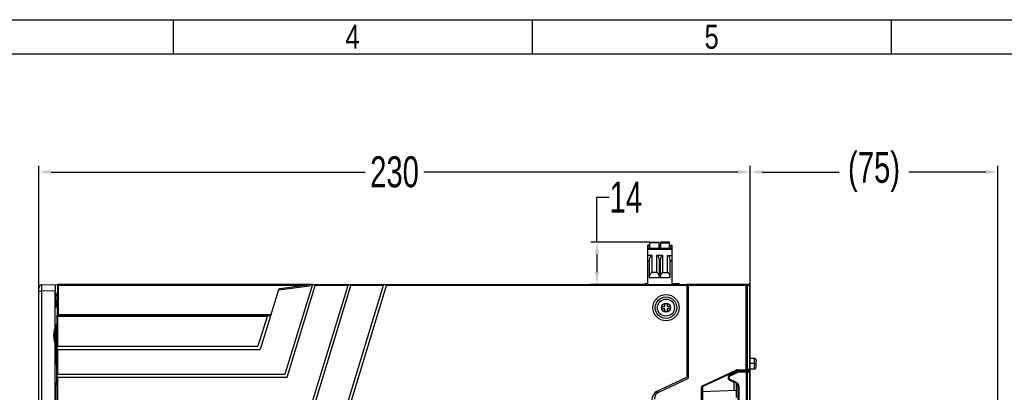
# Model space of a CAD drawing. Header units: millimetres. Extents: x -57 to 1892, y -935 to -279.
# Tile 38 of 41: x 1262 to 1581, y -399 to -279. Entities that reach past the tile are written whole.
import ezdxf
from ezdxf.enums import TextEntityAlignment as Align

# ---------------------------------------------------------------- set-up
doc = ezdxf.new("R2010")
doc.units = ezdxf.units.MM
doc.header["$LTSCALE"] = 30.734
doc.header["$PDMODE"] = 3
doc.header["$PDSIZE"] = 2
doc.layers.get('0').update_dxf_attribs({"linetype": 'CONTINUOUS'})
doc.layers.get('Defpoints').update_dxf_attribs({"linetype": 'CONTINUOUS'})
for name, color, linetype in [('02___PRT_ALL_AXES', 7, 'CONTINUOUS'), ('03___PRT_ALL_CURVES', 7, 'CONTINUOUS'), ('06___PRT_ALL_SURFS', 7, 'CONTINUOUS'), ('3_ALL_AXES', 7, 'CONTINUOUS'), ('7_ALL_FEATURES', 7, 'CONTINUOUS'), ('标注', 2, 'CONTINUOUS')]:
    doc.layers.add(name, color=color, linetype=linetype)
doc.styles.get("Standard").update_dxf_attribs({"font": 'txt', "width": 0.707})
doc.dimstyles.get("Standard").update_dxf_attribs({"dimtxt": 10, "dimasz": 4, "dimexe": 2, "dimexo": 0, "dimtad": 0, "dimtih": 1, "dimtoh": 1, "dimdec": 1, "dimdsep": 46, "dimtxsty": 'Standard', "dimcen": 0.09, "dimclrd": 256, "dimclre": 256, "dimclrt": 256, "dimadec": 0, "dimazin": 0, "dimtp": 0.01, "dimtm": 0.01, "dimtfac": 1, "dimtdec": 1, "dimtofl": 0, "dimtmove": 0, "dimatfit": 3, "dimfxl": 0, "dimtolj": 1, "dimarcsym": 0})

# ---------------------------------------------------------------- blocks, each defined once
blk = doc.blocks.new('*D0')
at = {"layer": 'Defpoints', "color": 0}
for p in [(1498.51, -327.99), (1498.51, -364.65), (1268.51, -366.52)]:
    blk.add_point(p, dxfattribs=at)
at = {"layer": '标注', "lineweight": -2}
for p, q in [((1268.51, -366.52), (1268.51, -325.99)), ((1498.51, -364.65), (1498.51, -325.99)), ((1272.51, -327.99), (1374.05, -327.99)), ((1494.51, -327.99), (1392.97, -327.99))]:
    blk.add_line(p, q, dxfattribs=at)
at = {"layer": '标注'}
for points in [[(1272.51, -327.32), (1272.51, -328.66), (1268.51, -327.99)], [(1494.51, -328.66), (1494.51, -327.32), (1498.51, -327.99)]]:
    blk.add_solid(points, dxfattribs=at)
at = {"layer": '标注', "color": 0, "insert": (1383.51, -327.99), "char_height": 10, "attachment_point": 5}
blk.add_mtext('\\A1;{\\A1;230}', dxfattribs=at)
blk = doc.blocks.new('*D1')
at = {"layer": 'Defpoints', "color": 0}
for p in [(1578.51, -327.99), (1498.51, -364.65), (1578.51, -495.37)]:
    blk.add_point(p, dxfattribs=at)
at = {"layer": '标注', "lineweight": -2}
for p, q in [((1498.51, -364.65), (1498.51, -325.99)), ((1578.51, -495.37), (1578.51, -325.99)), ((1502.51, -327.99), (1527.28, -327.99)), ((1574.51, -327.99), (1549.74, -327.99))]:
    blk.add_line(p, q, dxfattribs=at)
at = {"layer": '标注'}
for points in [[(1502.51, -327.32), (1502.51, -328.66), (1498.51, -327.99)], [(1574.51, -328.66), (1574.51, -327.32), (1578.51, -327.99)]]:
    blk.add_solid(points, dxfattribs=at)
at = {"layer": '标注', "color": 0, "insert": (1538.51, -327.99), "char_height": 10, "attachment_point": 5}
blk.add_mtext('\\A1;(75)', dxfattribs=at)
blk = doc.blocks.new('3')
at = {"color": 2}
for p, q in [((7058.12, 1548.82), (7058.12, 1524.82)), ((7310.12, 1548.82), (7310.12, 1524.82)), ((7562.12, 1548.82), (7562.12, 1524.82))]:
    blk.add_line(p, q, dxfattribs=at)
for points in [[(6302.12, 123.22), (6302.12, 1548.82), (8318.12, 1548.82), (8318.12, 123.22)], [(6422.12, 147.22), (6422.12, 1524.82), (8294.12, 1524.82), (8294.12, 147.22)]]:
    blk.add_lwpolyline(points, close=True, dxfattribs=at)
at = {"color": 2, "width": 0.8}
for s, p in [('4', (7184.12, 1536.82)), ('5', (7436.12, 1536.82))]:
    blk.add_text(s, height=16.8, dxfattribs=at).set_placement(p, align=Align.MIDDLE_CENTER)
blk = doc.blocks.new('*D57')
at = {"layer": 'Defpoints', "color": 0}
for p in [(1466.07, -350.69), (1444.23, -364.35), (1465.37, -364.35)]:
    blk.add_point(p, dxfattribs=at)
at = {"layer": '标注', "lineweight": -2}
for p, q in [((1448.94, -350.69), (1448.94, -336.13)), ((1448.94, -336.13), (1452.94, -336.13)), ((1466.07, -350.69), (1446.94, -350.69)), ((1448.94, -354.69), (1448.94, -360.35)), ((1465.37, -364.35), (1446.94, -364.35))]:
    blk.add_line(p, q, dxfattribs=at)
at = {"layer": '标注'}
for points in [[(1449.61, -354.69), (1448.27, -354.69), (1448.94, -350.69)], [(1448.27, -360.35), (1449.61, -360.35), (1448.94, -364.35)]]:
    blk.add_solid(points, dxfattribs=at)
at = {"layer": '标注', "insert": (1458.28, -336.13), "char_height": 10, "attachment_point": 5}
blk.add_mtext('\\A1;\\A1;14', dxfattribs=at)

msp = doc.modelspace()

# ---------------------------------------------------------------- linework, layer by layer
for p, q in [((1465.37, -364.35), (1465.37, -351.69)), ((1465.97, -351.69), (1465.37, -351.69)), ((1465.37, -351.89), (1465.97, -351.89)), ((1465.37, -352.49), (1465.97, -352.49)), ((1473.12, -352.69), (1465.37, -352.69)), ((1465.37, -352.89), (1473.12, -352.89)), ((1465.97, -351.69), (1465.97, -352.69)), ((1466.07, -352.69), (1466.07, -350.69)), ((1466.07, -350.69), (1468.92, -350.69)), ((1468.92, -350.89), (1466.07, -350.89)), ((1468.92, -350.69), (1468.92, -352.69)), ((1468.92, -351.99), (1469.02, -351.99)), ((1469.02, -352.29), (1468.92, -352.29)), ((1468.96, -352.29), (1468.96, -352.69)), ((1469.02, -352.69), (1469.02, -351.69)), ((1469.47, -351.69), (1469.02, -351.69)), ((1469.02, -351.89), (1469.47, -351.89)), ((1469.47, -352.49), (1469.02, -352.49)), ((1469.47, -351.69), (1469.47, -352.69)), ((1469.57, -351.99), (1469.47, -351.99)), ((1469.57, -352.29), (1469.47, -352.29)), ((1469.57, -352.69), (1469.57, -350.69)), ((1472.42, -350.69), (1469.57, -350.69)), ((1469.57, -350.89), (1472.42, -350.89)), ((1472.42, -352.69), (1472.42, -350.69)), ((1472.52, -352.69), (1472.52, -351.69)), ((1472.52, -351.69), (1473.12, -351.69)), ((1472.52, -351.89), (1473.12, -351.89)), ((1472.52, -352.49), (1473.12, -352.49)), ((1473.12, -351.69), (1473.12, -364.35)), ((1466.77, -354.99), (1465.37, -354.99)), ((1466.77, -360.53), (1466.77, -354.99)), ((1468.22, -354.99), (1468.22, -360.53)), ((1470.27, -354.99), (1468.22, -354.99)), ((1470.27, -360.53), (1470.27, -354.99)), ((1471.72, -360.53), (1471.72, -354.99)), ((1471.72, -354.99), (1473.12, -354.99)), ((1465.37, -356.55), (1465.87, -356.55)), ((1465.87, -356.55), (1465.87, -362.09)), ((1469.12, -362.09), (1469.12, -356.55)), ((1469.12, -356.55), (1469.37, -356.55)), ((1469.37, -356.55), (1469.37, -362.09)), ((1472.62, -362.09), (1472.62, -356.55)), ((1472.62, -356.55), (1473.12, -356.55)), ((1465.87, -362.09), (1469.12, -362.09)), ((1468.22, -360.53), (1466.77, -360.53)), ((1469.37, -362.09), (1472.62, -362.09)), ((1470.27, -360.53), (1471.72, -360.53))]:
    msp.add_line(p, q)
at = {"linetype": 'Continuous'}
for p, q in [((1268.51, -613.18), (1268.51, -365.52)), ((1269.48, -364.52), (1274.67, -364.38)), ((1269.51, -366.52), (1269.48, -364.52)), ((1274.51, -364.65), (1274.5, -374.07)), ((1274.52, -364.57), (1274.51, -364.65)), ((1274.51, -364.65), (1274.51, -364.65)), ((1274.81, -364.64), (1274.8, -374.06)), ((1274.81, -364.35), (1274.81, -364.64)), ((1356.87, -364.35), (1274.81, -364.35)), ((1354.77, -364.64), (1274.81, -364.64)), ((1345.97, -366.1), (1356.87, -364.66)), ((1356.96, -364.35), (1346.4, -365.74)), ((1356.96, -364.35), (1348.1, -393.35)), ((1348.84, -394.35), (1358.01, -364.35)), ((1368.47, -364.35), (1356.85, -402.35)), ((1356.96, -364.35), (1478.01, -364.35)), ((1357.59, -403.35), (1369.51, -364.35)), ((1368.38, -364.65), (1357.92, -364.65)), ((1379.97, -364.35), (1365.6, -411.35)), ((1366.34, -412.35), (1381.02, -364.35)), ((1379.88, -364.65), (1369.42, -364.65)), ((1478.01, -364.65), (1380.92, -364.65)), ((1464.46, -364.35), (1464.48, -364.05)), ((1464.48, -364.05), (1465.37, -364.05)), ((1464.86, -364.35), (1464.88, -364.05)), ((1473.12, -364.05), (1475.53, -364.05)), ((1474.02, -364.35), (1474.02, -364.05)), ((1474.92, -364.35), (1474.9, -364.05)), ((1475.41, -364.35), (1475.38, -364.05)), ((1475.56, -364.35), (1475.53, -364.05)), ((1478.01, -364.35), (1478.01, -394.37)), ((1498.31, -364.35), (1497.21, -364.35)), ((1498.51, -364.65), (1497.51, -364.65)), ((1498.31, -364.61), (1498.31, -364.65)), ((1498.31, -364.65), (1498.31, -391.85)), ((1498.51, -613.76), (1498.51, -364.55)), ((1268.51, -366.52), (1269.51, -366.52)), ((1273.8, -366.41), (1269.51, -366.52)), ((1269.51, -610.18), (1269.51, -366.52)), ((1273.8, -610.29), (1273.8, -366.41)), ((1345.97, -366.1), (1340.09, -385.35)), ((1274.32, -374.65), (1274.32, -375.51)), ((1274.32, -374.65), (1342.31, -374.65)), ((1274.32, -375.51), (1274.36, -375.63)), ((1274.4, -384.35), (1274.4, -374.65)), ((1274.5, -374.33), (1274.49, -374.38)), ((1274.51, -374.07), (1274.5, -374.07)), ((1274.55, -374.36), (1274.62, -374.35)), ((1274.62, -374.35), (1343.45, -374.35)), ((1274.63, -374.36), (1274.7, -374.35)), ((1274.7, -384.35), (1274.7, -374.35)), ((1274.8, -374.06), (1343.54, -374.06)), ((1342.4, -374.35), (1339.35, -384.35)), ((1274.06, -388.42), (1274.06, -378.31)), ((1274.06, -378.31), (1274.36, -378.31)), ((1274.09, -377.31), (1274.36, -377.04)), ((1274.09, -377.31), (1274.36, -377.31)), ((1274.36, -375.63), (1274.36, -387.06)), ((1274.4, -594.35), (1274.4, -384.35)), ((1274.4, -384.35), (1339.35, -384.35)), ((1274.36, -387.06), (1274.32, -387.21)), ((1274.32, -396.85), (1274.32, -387.21)), ((1274.4, -385.35), (1340.09, -385.35)), ((1274.7, -393.35), (1274.7, -385.35)), ((1274.09, -390.14), (1274.32, -390.37)), ((1499.81, -389.95), (1498.51, -389.95)), ((1274.4, -393.35), (1348.1, -393.35)), ((1274.4, -394.35), (1348.84, -394.35)), ((1274.7, -402.35), (1274.7, -394.35)), ((1467.61, -399.22), (1478.01, -394.37)), ((1491.91, -393.64), (1494.48, -392.44)), ((1492.03, -393.91), (1494.54, -392.74)), ((1492.31, -393.45), (1492.31, -393.1)), ((1493.31, -392.78), (1492.97, -392.79)), ((1493.31, -392.78), (1493.3, -392.64)), ((1493.31, -392.99), (1493.31, -392.78)), ((1493.51, -392.78), (1493.31, -392.78)), ((1493.51, -392.78), (1493.5, -392.54)), ((1493.79, -392.76), (1493.51, -392.78)), ((1493.51, -392.89), (1493.51, -392.78)), ((1493.66, -392.47), (1494.4, -392.44)), ((1494.48, -392.44), (1498.2, -392.31)), ((1494.53, -392.22), (1494.83, -392.42)), ((1494.76, -392.43), (1494.53, -392.22)), ((1494.54, -392.74), (1497.2, -392.65)), ((1497.19, -392.44), (1497.19, -392.48)), ((1497.2, -392.65), (1497.2, -581.07)), ((1497.2, -392.65), (1497.51, -392.65)), ((1498.31, -392.15), (1497.21, -392.17)), ((1498.31, -391.85), (1497.51, -391.86)), ((1497.51, -392.64), (1498.21, -392.61)), ((1497.51, -392.65), (1497.51, -581.07)), ((1498.21, -392.61), (1498.21, -581.11)), ((1498.21, -392.61), (1498.51, -392.61)), ((1498.51, -391.85), (1498.31, -391.85)), ((1498.31, -392.14), (1498.31, -392.15)), ((1498.46, -392.46), (1498.46, -392.07)), ((1273.86, -397), (1274.34, -396.84)), ((1273.89, -411.6), (1273.89, -397.1)), ((1273.97, -396.71), (1273.97, -396.9)), ((1273.97, -396.9), (1273.97, -396.97)), ((1274.34, -396.84), (1274.34, -411.86)), ((1493.93, -396.29), (1491.91, -395.35)), ((1494.05, -396.02), (1492.03, -395.08)), ((1494.21, -396.11), (1494.05, -396.02)), ((1494.36, -396.22), (1494.21, -396.11)), ((1494.51, -397.2), (1494.51, -465.53)), ((1494.51, -397.2), (1494.8, -397.2)), ((1494.8, -397.2), (1494.8, -465.53))]:
    msp.add_line(p, q, dxfattribs=at)
msp.add_lwpolyline([(1469.02, -352.06), (1469.01, -352.09), (1469, -352.14), (1468.99, -352.19), (1468.97, -352.24), (1468.96, -352.29)])
for points in [[(1274.81, -364.64), (1274.73, -364.64), (1274.66, -364.64), (1274.59, -364.64), (1274.54, -364.64), (1274.51, -364.65)], [(1274.81, -364.35), (1274.73, -364.36), (1274.66, -364.39), (1274.6, -364.43), (1274.55, -364.5), (1274.52, -364.57)], [(1498.31, -364.35), (1498.31, -364.35), (1498.31, -364.36), (1498.31, -364.38), (1498.31, -364.4), (1498.31, -364.42), (1498.31, -364.44), (1498.31, -364.47), (1498.31, -364.5), (1498.31, -364.53), (1498.31, -364.57), (1498.31, -364.61)], [(1274.47, -368.15), (1274.47, -367.87), (1274.47, -367.61)], [(1274.32, -374.65), (1274.33, -374.57), (1274.36, -374.5), (1274.41, -374.44), (1274.47, -374.39), (1274.55, -374.36)], [(1274.4, -374.65), (1274.41, -374.57), (1274.44, -374.5), (1274.49, -374.43), (1274.55, -374.39), (1274.63, -374.36)], [(1274.5, -374.07), (1274.5, -374.1), (1274.5, -374.17), (1274.5, -374.22), (1274.5, -374.28), (1274.5, -374.33)], [(1274.8, -374.06), (1274.72, -374.06), (1274.64, -374.06), (1274.58, -374.06), (1274.53, -374.06), (1274.51, -374.07)], [(1274.8, -374.06), (1274.8, -374.09), (1274.8, -374.12), (1274.8, -374.14), (1274.8, -374.17), (1274.79, -374.2), (1274.79, -374.22), (1274.79, -374.24), (1274.79, -374.26), (1274.79, -374.28), (1274.79, -374.3), (1274.79, -374.31), (1274.79, -374.32), (1274.79, -374.33), (1274.79, -374.33), (1274.78, -374.34), (1274.78, -374.35), (1274.78, -374.35), (1274.78, -374.35)], [(1274.32, -388.29), (1274.28, -388.3), (1274.06, -388.42)], [(1274.09, -390.14), (1274.08, -389.93), (1274.08, -389.73), (1274.07, -389.52), (1274.07, -389.3), (1274.07, -389.08), (1274.06, -388.86), (1274.06, -388.64), (1274.06, -388.42)], [(1274.32, -389.49), (1274.29, -389.54), (1274.23, -389.63), (1274.18, -389.71), (1274.15, -389.8), (1274.12, -389.89), (1274.1, -389.98), (1274.09, -390.06), (1274.09, -390.14)], [(1492.03, -395.08), (1491.94, -395.03), (1491.87, -394.97), (1491.81, -394.91), (1491.76, -394.84), (1491.72, -394.78), (1491.69, -394.71), (1491.67, -394.64), (1491.66, -394.58), (1491.66, -394.52), (1491.66, -394.46), (1491.66, -394.4), (1491.67, -394.35), (1491.69, -394.3), (1491.7, -394.26), (1491.72, -394.21), (1491.74, -394.18), (1491.76, -394.14), (1491.79, -394.11), (1491.81, -394.08), (1491.83, -394.05), (1491.86, -394.02), (1491.89, -394), (1491.92, -393.97), (1491.95, -393.95), (1491.99, -393.93), (1492.03, -393.91)], [(1491.91, -393.64), (1491.92, -393.65), (1491.93, -393.68), (1491.94, -393.72), (1491.97, -393.78), (1492, -393.84), (1492.03, -393.91)], [(1494.48, -392.44), (1494.48, -392.45), (1494.48, -392.48), (1494.49, -392.53), (1494.51, -392.59), (1494.52, -392.66), (1494.54, -392.74)], [(1497.2, -392.35), (1497.2, -392.35), (1497.19, -392.37), (1497.19, -392.4), (1497.19, -392.44)], [(1497.19, -392.48), (1497.19, -392.54), (1497.2, -392.59), (1497.2, -392.65)], [(1498.2, -392.31), (1498.2, -392.32), (1498.2, -392.34), (1498.2, -392.36), (1498.2, -392.4)], [(1498.2, -392.4), (1498.21, -392.45), (1498.21, -392.5), (1498.21, -392.56), (1498.21, -392.61)], [(1498.31, -391.85), (1498.31, -391.89), (1498.32, -391.94), (1498.32, -391.97), (1498.32, -392.01), (1498.32, -392.04), (1498.31, -392.06), (1498.31, -392.09), (1498.31, -392.11)], [(1498.31, -392.11), (1498.31, -392.12), (1498.31, -392.14), (1498.31, -392.14)], [(1273.89, -397.1), (1273.89, -396.9), (1273.89, -396.71), (1273.9, -396.54)], [(1273.9, -396.54), (1273.9, -396.39), (1273.9, -396.26), (1273.91, -396.17), (1273.91, -396.11), (1273.92, -396.09)], [(1491.91, -395.35), (1491.92, -395.34), (1491.93, -395.31), (1491.94, -395.27), (1491.97, -395.21), (1492, -395.15), (1492.03, -395.08)], [(1493.93, -396.29), (1493.93, -396.28), (1493.94, -396.25), (1493.96, -396.21), (1493.99, -396.15), (1494.01, -396.09), (1494.05, -396.02)], [(1494.75, -396.83), (1494.68, -396.66), (1494.59, -396.5), (1494.48, -396.35), (1494.36, -396.22)], [(1494.8, -397.2), (1494.78, -397.01), (1494.75, -396.83)]]:
    msp.add_lwpolyline(points, dxfattribs=at)
msp.add_circle((1471.26, -371.85), 4.25, dxfattribs=at)
for centre, radius, start, end in [((1269.51, -365.52), 1, 91.5, 180), ((1346.46, -366.25), 0.513, 97.5002, 163), ((1498.31, -364.55), 0.2, 0, 90), ((1279.26, -380.85), 6, 144.7739, 215.2261), ((1492.31, -394.49), 0.945, 115, 245), ((1497.21, -392.65), 0.3, 0, 92), ((1498.21, -392.61), 0.3, 0, 92), ((1498.31, -391.95), 0.2, 271, 0), ((1493.51, -397.2), 1, 0, 65)]:
    msp.add_arc(centre, radius, start, end, dxfattribs=at)
for centre, start_param, end_param in [((1466.77, -356.55), 0, 1.570796), ((1468.22, -356.55), -1.570796, 0), ((1470.27, -356.55), 0, 1.570796), ((1471.72, -356.55), -1.570796, 0), ((1466.77, -362.09), 0, 1.570796), ((1468.22, -362.09), -1.570796, 0), ((1470.27, -362.09), 0, 1.570796), ((1471.72, -362.09), -1.570796, 0)]:
    msp.add_ellipse(centre, major_axis=(0, 1.56), ratio=0.57735, start_param=start_param, end_param=end_param)
for centre, major_axis, ratio, start_param, end_param in [((1273.85, -366.41), (0, 2), 0.026177, 0.000686, 1.571482), ((1274.09, -378.31), (0, 1), 0.026186, 0.02618, 1.570796), ((1470.17, -401.33), (3.3, 1.47), 0.830559, 8.036965, 9.069245)]:
    msp.add_ellipse(centre, major_axis=major_axis, ratio=ratio, start_param=start_param, end_param=end_param, dxfattribs=at)
msp.add_ellipse((1273.96, -369.35), major_axis=(0, 2.5), ratio=0.026186, dxfattribs=at)
at = {"layer": '02___PRT_ALL_AXES', "linetype": 'Continuous'}
for p, q in [((1478.51, -364.85), (1478.01, -364.85)), ((1478.51, -394.49), (1478.51, -364.35)), ((1497.21, -364.35), (1478.51, -364.35)), ((1497.51, -364.65), (1478.51, -364.65)), ((1497.21, -391.87), (1497.21, -364.35)), ((1497.51, -364.65), (1497.51, -391.87)), ((1478.51, -394.13), (1478.01, -394.37)), ((1483.05, -397.08), (1494.01, -391.97)), ((1494.14, -392.25), (1483.18, -397.36)), ((1493.91, -392.35), (1493.91, -392.46)), ((1494.14, -392.25), (1494.01, -391.97)), ((1494.25, -391.92), (1497.21, -391.87)), ((1494.26, -392.22), (1494.25, -391.92)), ((1494.26, -392.22), (1497.21, -392.17)), ((1494.51, -392.21), (1494.51, -392.44)), ((1497.21, -391.87), (1497.21, -392.17)), ((1497.21, -391.87), (1497.51, -391.87)), ((1468.95, -399.14), (1478.33, -394.77)), ((1482.71, -576.07), (1482.71, -397.63)), ((1483.01, -397.63), (1482.71, -397.63)), ((1482.74, -397.44), (1482.72, -397.5)), ((1483.01, -397.63), (1483.01, -576.07)), ((1493.31, -398.69), (1493.31, -396)), ((1493.91, -396.29), (1493.91, -400.88)), ((1493.91, -398.67), (1483.01, -399.05))]:
    msp.add_line(p, q, dxfattribs=at)
for points in [[(1482.72, -397.5), (1482.71, -397.56), (1482.71, -397.63)], [(1482.93, -397.16), (1482.9, -397.19), (1482.86, -397.22), (1482.83, -397.26), (1482.81, -397.3), (1482.78, -397.34), (1482.76, -397.39), (1482.74, -397.44)], [(1483.05, -397.08), (1483.02, -397.1), (1482.99, -397.12), (1482.96, -397.14), (1482.93, -397.16)], [(1483.05, -397.08), (1483.09, -397.15), (1483.12, -397.22), (1483.14, -397.28), (1483.16, -397.32), (1483.18, -397.35), (1483.18, -397.36)]]:
    msp.add_lwpolyline(points, dxfattribs=at)
for centre, radius, start, end in [((1497.21, -364.65), 0.3, 0, 90), ((1478.21, -394.49), 0.3, 295, 0), ((1494.26, -392.52), 0.6, 91, 115), ((1494.26, -392.52), 0.3, 91, 115), ((1497.21, -391.87), 0.3, 271, 0), ((1483.31, -397.63), 0.3, 115, 180), ((1470.01, -401.41), 2.5, 115, 180)]:
    msp.add_arc(centre, radius, start, end, dxfattribs=at)
at = {"layer": '03___PRT_ALL_CURVES', "linetype": 'Continuous'}
msp.add_line((1478.51, -364.35), (1478.01, -364.35), dxfattribs=at)
at = {"layer": '06___PRT_ALL_SURFS', "linetype": 'Continuous'}
for p, q in [((1499.81, -388.25), (1498.51, -388.25)), ((1499.81, -388.25), (1499.81, -388.25)), ((1499.81, -388.25), (1499.81, -388.25)), ((1499.81, -388.25), (1499.81, -388.25)), ((1499.82, -388.25), (1499.81, -388.25)), ((1499.81, -388.25), (1499.81, -388.25)), ((1499.81, -388.25), (1499.81, -388.25)), ((1499.81, -388.25), (1499.81, -388.25)), ((1499.82, -388.25), (1499.82, -388.25)), ((1499.83, -388.25), (1499.82, -388.25)), ((1499.83, -388.25), (1499.83, -388.25)), ((1499.85, -388.26), (1499.84, -388.25)), ((1499.85, -388.26), (1499.85, -388.26)), ((1499.86, -388.26), (1499.85, -388.26)), ((1499.86, -388.26), (1499.85, -388.26)), ((1499.86, -388.26), (1499.86, -388.26)), ((1499.87, -388.26), (1499.86, -388.26)), ((1499.87, -388.26), (1499.87, -388.26)), ((1499.88, -388.26), (1499.87, -388.26)), ((1499.88, -388.26), (1499.87, -388.26)), ((1499.88, -388.26), (1499.88, -388.26)), ((1499.89, -388.26), (1499.88, -388.26)), ((1499.89, -388.27), (1499.89, -388.26)), ((1499.9, -388.27), (1499.89, -388.26)), ((1499.9, -388.27), (1499.89, -388.27)), ((1499.9, -388.27), (1499.9, -388.27)), ((1499.91, -388.27), (1499.9, -388.27)), ((1499.91, -388.27), (1499.91, -388.27)), ((1499.92, -388.27), (1499.91, -388.27)), ((1499.92, -388.27), (1499.92, -388.27)), ((1499.93, -388.27), (1499.92, -388.27)), ((1499.93, -388.28), (1499.92, -388.27)), ((1499.93, -388.28), (1499.93, -388.28)), ((1499.94, -388.28), (1499.93, -388.28)), ((1499.94, -388.28), (1499.94, -388.28)), ((1499.95, -388.28), (1499.94, -388.28)), ((1499.95, -388.28), (1499.95, -388.28)), ((1499.96, -388.28), (1499.95, -388.28)), ((1499.96, -388.29), (1499.96, -388.28)), ((1499.97, -388.29), (1499.96, -388.29)), ((1499.97, -388.29), (1499.97, -388.29)), ((1499.98, -388.29), (1499.97, -388.29)), ((1499.98, -388.29), (1499.98, -388.29)), ((1499.99, -388.3), (1499.98, -388.29)), ((1499.99, -388.3), (1499.98, -388.3)), ((1499.99, -388.3), (1499.99, -388.3)), ((1500, -388.3), (1499.99, -388.3)), ((1500, -388.3), (1500, -388.3)), ((1500.01, -388.31), (1500, -388.3)), ((1500.01, -388.31), (1500.01, -388.31)), ((1500.02, -388.31), (1500.01, -388.31)), ((1500.02, -388.31), (1500.02, -388.31)), ((1499.81, -388.37), (1499.81, -388.57)), ((1499.81, -388.57), (1499.81, -388.61)), ((1499.81, -388.89), (1499.81, -389)), ((1499.81, -389), (1499.81, -389.08)), ((1499.81, -389.32), (1499.81, -389.4)), ((1499.81, -389.7), (1499.81, -389.82)), ((1499.81, -389.95), (1500.41, -389.95)), ((1499.81, -390.2), (1499.81, -390.31)), ((1499.81, -390.31), (1499.81, -390.36)), ((1499.81, -390.36), (1499.81, -390.5)), ((1499.81, -390.5), (1499.81, -390.59)), ((1499.81, -390.59), (1499.81, -390.63)), ((1499.81, -390.63), (1499.81, -390.74)), ((1499.81, -390.74), (1499.81, -390.82)), ((1499.81, -391.02), (1499.81, -391.1)), ((1500.03, -388.32), (1500.02, -388.31)), ((1500.03, -388.32), (1500.03, -388.31)), ((1500.04, -388.32), (1500.03, -388.32)), ((1500.04, -388.32), (1500.04, -388.32)), ((1500.05, -388.33), (1500.04, -388.32)), ((1500.07, -388.34), (1500.07, -388.34)), ((1500.07, -388.34), (1500.07, -388.34)), ((1500.08, -388.34), (1500.07, -388.34)), ((1500.08, -388.35), (1500.08, -388.34)), ((1500.09, -388.35), (1500.08, -388.35)), ((1500.09, -388.35), (1500.09, -388.35)), ((1500.1, -388.36), (1500.09, -388.35)), ((1500.1, -388.36), (1500.1, -388.36)), ((1500.11, -388.36), (1500.1, -388.36)), ((1500.11, -388.37), (1500.11, -388.36)), ((1500.12, -388.37), (1500.11, -388.37)), ((1500.12, -388.37), (1500.12, -388.37)), ((1500.13, -388.38), (1500.12, -388.37)), ((1500.13, -388.38), (1500.12, -388.38)), ((1500.13, -388.38), (1500.13, -388.38)), ((1500.14, -388.39), (1500.13, -388.38)), ((1500.14, -388.39), (1500.14, -388.39)), ((1500.15, -388.4), (1500.14, -388.39)), ((1500.15, -388.4), (1500.15, -388.4)), ((1500.16, -388.4), (1500.15, -388.4)), ((1500.15, -391.5), (1500.16, -391.49)), ((1500.16, -388.41), (1500.16, -388.4)), ((1500.16, -388.41), (1500.16, -388.41)), ((1500.17, -388.42), (1500.16, -388.41)), ((1500.16, -391.49), (1500.17, -391.49)), ((1500.16, -391.49), (1500.16, -391.49)), ((1500.17, -388.42), (1500.17, -388.42)), ((1500.18, -388.42), (1500.17, -388.42)), ((1500.17, -391.48), (1500.18, -391.47)), ((1500.17, -391.48), (1500.17, -391.48)), ((1500.17, -391.49), (1500.17, -391.48)), ((1500.18, -388.43), (1500.18, -388.42)), ((1500.19, -388.43), (1500.18, -388.43)), ((1500.18, -391.47), (1500.19, -391.46)), ((1500.18, -391.47), (1500.19, -391.47)), ((1500.18, -391.47), (1500.18, -391.47)), ((1500.19, -388.44), (1500.19, -388.43)), ((1500.19, -388.44), (1500.19, -388.44)), ((1500.2, -388.45), (1500.19, -388.44)), ((1500.19, -391.46), (1500.2, -391.45)), ((1500.19, -391.46), (1500.19, -391.46)), ((1500.2, -388.45), (1500.2, -388.45)), ((1500.21, -388.45), (1500.2, -388.45)), ((1500.21, -388.46), (1500.2, -388.45)), ((1500.2, -391.45), (1500.21, -391.44)), ((1500.21, -388.46), (1500.21, -388.46)), ((1500.22, -388.47), (1500.22, -388.47)), ((1500.22, -388.47), (1500.22, -388.47)), ((1500.22, -388.48), (1500.22, -388.47)), ((1500.23, -388.48), (1500.22, -388.48)), ((1500.22, -388.48), (1500.22, -388.48)), ((1500.22, -388.48), (1500.22, -388.48)), ((1500.22, -388.48), (1500.22, -388.48)), ((1500.22, -391.42), (1500.22, -391.42)), ((1500.22, -391.42), (1500.22, -391.42)), ((1500.22, -391.42), (1500.22, -391.42)), ((1500.41, -390.78), (1500.41, -389.12)), ((1500.41, -390.78), (1500.41, -390.78)), ((1498.51, -391.65), (1499.81, -391.65)), ((1499.81, -391.65), (1499.81, -391.65)), ((1499.81, -391.65), (1499.81, -391.65)), ((1499.81, -391.65), (1499.81, -391.65)), ((1499.81, -391.65), (1499.81, -391.65)), ((1499.81, -391.65), (1499.81, -391.65)), ((1499.81, -391.65), (1499.81, -391.65)), ((1499.81, -391.65), (1499.82, -391.65)), ((1499.81, -391.65), (1499.81, -391.65)), ((1499.82, -391.65), (1499.83, -391.65)), ((1499.82, -391.65), (1499.82, -391.65)), ((1499.83, -391.65), (1499.84, -391.64)), ((1499.83, -391.65), (1499.83, -391.65)), ((1499.85, -391.64), (1499.86, -391.64)), ((1499.85, -391.64), (1499.85, -391.64)), ((1499.85, -391.64), (1499.85, -391.64)), ((1499.86, -391.64), (1499.87, -391.64)), ((1499.86, -391.64), (1499.86, -391.64)), ((1499.86, -391.64), (1499.86, -391.64)), ((1499.87, -391.64), (1499.88, -391.64)), ((1499.88, -391.64), (1499.89, -391.63)), ((1499.88, -391.64), (1499.88, -391.64)), ((1499.89, -391.63), (1499.9, -391.63)), ((1499.89, -391.63), (1499.89, -391.63)), ((1499.89, -391.63), (1499.89, -391.63)), ((1499.9, -391.63), (1499.91, -391.63)), ((1499.9, -391.63), (1499.9, -391.63)), ((1499.91, -391.63), (1499.92, -391.63)), ((1499.91, -391.63), (1499.91, -391.63)), ((1499.92, -391.63), (1499.93, -391.62)), ((1499.92, -391.63), (1499.92, -391.63)), ((1499.93, -391.62), (1499.94, -391.62)), ((1499.93, -391.62), (1499.94, -391.62)), ((1499.93, -391.62), (1499.93, -391.62)), ((1499.94, -391.62), (1499.95, -391.62)), ((1499.94, -391.62), (1499.94, -391.62)), ((1499.95, -391.61), (1499.96, -391.61)), ((1499.95, -391.62), (1499.95, -391.61)), ((1499.96, -391.61), (1499.97, -391.61)), ((1499.96, -391.61), (1499.96, -391.61)), ((1499.97, -391.61), (1499.98, -391.61)), ((1499.97, -391.61), (1499.97, -391.61)), ((1499.98, -391.6), (1499.99, -391.6)), ((1499.98, -391.61), (1499.98, -391.6)), ((1499.99, -391.6), (1500, -391.6)), ((1499.99, -391.6), (1499.99, -391.6)), ((1500, -391.6), (1500.01, -391.59)), ((1500, -391.6), (1500, -391.6)), ((1500.01, -391.59), (1500.02, -391.59)), ((1500.01, -391.59), (1500.01, -391.59)), ((1500.02, -391.59), (1500.03, -391.58)), ((1500.02, -391.59), (1500.02, -391.59)), ((1500.02, -391.59), (1500.02, -391.59)), ((1500.03, -391.58), (1500.04, -391.58)), ((1500.03, -391.58), (1500.03, -391.58)), ((1500.04, -391.58), (1500.05, -391.57)), ((1500.04, -391.58), (1500.04, -391.58)), ((1500.05, -391.57), (1500.06, -391.57)), ((1500.05, -391.57), (1500.05, -391.57)), ((1500.06, -391.57), (1500.07, -391.56)), ((1500.06, -391.57), (1500.06, -391.57)), ((1500.07, -391.56), (1500.08, -391.55)), ((1500.07, -391.56), (1500.07, -391.56)), ((1500.07, -391.56), (1500.07, -391.56)), ((1500.08, -391.55), (1500.08, -391.55)), ((1500.08, -391.55), (1500.09, -391.55)), ((1500.09, -391.55), (1500.1, -391.54)), ((1500.09, -391.55), (1500.09, -391.55)), ((1500.1, -391.54), (1500.11, -391.53)), ((1500.1, -391.54), (1500.1, -391.54)), ((1500.1, -391.54), (1500.1, -391.54)), ((1500.11, -391.53), (1500.12, -391.53)), ((1500.11, -391.53), (1500.11, -391.53)), ((1500.12, -391.52), (1500.13, -391.52)), ((1500.12, -391.53), (1500.12, -391.52)), ((1500.13, -391.52), (1500.13, -391.51)), ((1500.13, -391.51), (1500.14, -391.51)), ((1500.13, -391.52), (1500.13, -391.52)), ((1500.14, -391.51), (1500.15, -391.5)), ((1500.14, -391.51), (1500.14, -391.51)), ((1500.15, -391.5), (1500.15, -391.5)), ((1500.15, -391.5), (1500.15, -391.5))]:
    msp.add_line(p, q, dxfattribs=at)
for points in [[(1499.81, -388.25), (1499.81, -388.25), (1499.81, -388.25), (1499.81, -388.25), (1499.81, -388.25)], [(1499.81, -388.25), (1499.81, -388.25), (1499.81, -388.25), (1499.81, -388.26), (1499.81, -388.26), (1499.81, -388.26), (1499.81, -388.27)], [(1499.81, -388.27), (1499.81, -388.27), (1499.81, -388.28)], [(1499.81, -388.28), (1499.81, -388.3), (1499.81, -388.33)], [(1499.84, -388.25), (1499.84, -388.25), (1499.83, -388.25)], [(1499.81, -388.33), (1499.81, -388.35), (1499.81, -388.37)], [(1499.81, -388.61), (1499.81, -388.73), (1499.81, -388.89)], [(1499.81, -389.08), (1499.81, -389.16), (1499.81, -389.32)], [(1499.81, -389.4), (1499.81, -389.54), (1499.81, -389.59), (1499.81, -389.7)], [(1499.81, -389.82), (1499.81, -389.88), (1499.81, -389.95)], [(1499.81, -389.95), (1499.81, -390.02), (1499.81, -390.08), (1499.81, -390.2)], [(1499.81, -390.82), (1499.81, -390.9), (1499.81, -390.94), (1499.81, -391.02)], [(1499.81, -391.1), (1499.81, -391.26), (1499.81, -391.41)], [(1499.81, -391.41), (1499.81, -391.51), (1499.81, -391.55)], [(1500.06, -388.33), (1500.06, -388.33), (1500.05, -388.33)], [(1500.07, -388.34), (1500.07, -388.34), (1500.06, -388.33), (1500.06, -388.33), (1500.05, -388.33), (1500.05, -388.33)], [(1500.2, -391.44), (1500.21, -391.44), (1500.21, -391.44), (1500.21, -391.43), (1500.22, -391.43), (1500.22, -391.43), (1500.22, -391.43)], [(1500.2, -391.45), (1500.2, -391.45), (1500.2, -391.45)], [(1500.22, -388.47), (1500.21, -388.46), (1500.21, -388.46)], [(1500.22, -388.48), (1500.25, -388.51), (1500.28, -388.56), (1500.31, -388.61), (1500.33, -388.66), (1500.35, -388.71), (1500.36, -388.76), (1500.37, -388.8), (1500.38, -388.85), (1500.39, -388.89), (1500.39, -388.93), (1500.4, -388.96), (1500.4, -388.99), (1500.4, -389.03), (1500.41, -389.06), (1500.41, -389.09), (1500.41, -389.12)], [(1500.22, -391.42), (1500.25, -391.38), (1500.28, -391.34), (1500.31, -391.29), (1500.33, -391.23), (1500.35, -391.19), (1500.36, -391.14), (1500.37, -391.09), (1500.38, -391.05), (1500.39, -391.01), (1500.39, -390.97), (1500.4, -390.94), (1500.4, -390.9), (1500.4, -390.87), (1500.41, -390.84), (1500.41, -390.81), (1500.41, -390.78)], [(1500.22, -391.43), (1500.22, -391.43), (1500.22, -391.42)], [(1499.81, -391.55), (1499.81, -391.57), (1499.81, -391.6)], [(1499.81, -391.6), (1499.81, -391.62), (1499.81, -391.63), (1499.81, -391.63)], [(1499.81, -391.63), (1499.81, -391.64), (1499.81, -391.64), (1499.81, -391.64), (1499.81, -391.65), (1499.81, -391.65), (1499.81, -391.65), (1499.81, -391.65), (1499.81, -391.65), (1499.81, -391.65), (1499.81, -391.65), (1499.81, -391.65)], [(1499.84, -391.64), (1499.84, -391.64), (1499.85, -391.64)]]:
    msp.add_lwpolyline(points, dxfattribs=at)
at = {"layer": '3_ALL_AXES', "linetype": 'Continuous'}
for radius in [3.5, 2.75, 1.48]:
    msp.add_circle((1471.26, -371.85), radius, dxfattribs=at)
at = {"layer": '7_ALL_FEATURES', "linetype": 'Continuous'}
for p, q in [((1469.88, -372.19), (1469.88, -371.51)), ((1469.88, -371.51), (1470.91, -371.51)), ((1470.91, -372.19), (1469.88, -372.19)), ((1470.91, -371.51), (1470.91, -370.47)), ((1470.91, -370.47), (1471.6, -370.47)), ((1470.91, -373.22), (1470.91, -372.19)), ((1471.6, -370.47), (1471.6, -371.51)), ((1471.6, -371.51), (1472.63, -371.51)), ((1471.6, -372.19), (1471.6, -373.22)), ((1472.63, -372.19), (1471.6, -372.19)), ((1472.63, -371.51), (1472.63, -372.19)), ((1471.6, -373.22), (1470.91, -373.22))]:
    msp.add_line(p, q, dxfattribs=at)

# ---------------------------------------------------------------- block references
at = {"xscale": 0.4605890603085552, "yscale": 0.4605890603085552, "zscale": 0.4605890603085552}
msp.add_blockref('3', (-1938.98, -992.11), dxfattribs=at)

# ---------------------------------------------------------------- dimensions: what is measured, and where the dimension line sits
at = {"layer": '标注', "color": 2}
for base, p1, p2, text, picture, middle in [((1498.51, -327.99), (1268.51, -366.52), (1498.51, -364.65), '{\\A1;<>}', '*D0', (1383.51, -327.99)), ((1578.51, -327.99), (1498.51, -364.65), (1578.51, -495.37), '(75)', '*D1', (1538.51, -327.99))]:
    dim = msp.add_linear_dim(base=base, p1=p1, p2=p2, text=text, dimstyle='Standard', override={"dimtad": 0, "dimtih": 1, "dimtoh": 1, "dimdec": 0, "dimzin": 0, "dimtxsty": 'Standard', "dimcen": 5.0292, "dimclrt": 0, "dimtol": 0, "dimtdec": 4, "dimtzin": 0}, dxfattribs=at)
    dim.commit()
    dim.dimension.update_dxf_attribs({"geometry": picture, "text_midpoint": middle})
at = {"layer": '标注'}
dim = msp.add_linear_dim(base=(1448.94, -364.35), p1=(1466.07, -350.69), p2=(1465.37, -364.35), angle=90, text='\\A1;14', dimstyle='Standard', override={"dimtxsty": 'Standard'}, dxfattribs=at)
dim.commit()
dim.dimension.update_dxf_attribs({"geometry": '*D57', "text_midpoint": (1458.28, -336.13), "dimtype": 160})

doc.saveas('drawing.dxf')
